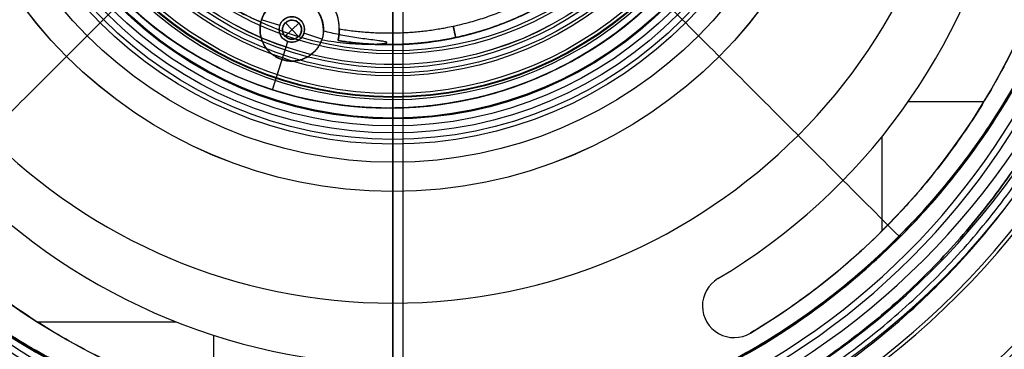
# Model space of a CAD drawing. Header units: millimetres. Extents: x -178 to 179, y -179 to 178.
# Tile 3 of 13: x -58 to 97, y -98 to -46. Entities that reach past the tile are written whole.
import ezdxf

# ---------------------------------------------------------------- set-up
doc = ezdxf.new("R2010")
doc.units = ezdxf.units.MM
doc.header["$MEASUREMENT"] = 0
for name, color, linetype in [('ANELLO DIFFUSORE', 15, 'Continuous'), ('DIFFUSORE', 160, 'Continuous'), ('PREDEFINITO', 7, 'Continuous')]:
    doc.layers.add(name, color=color, linetype=linetype)

# ---------------------------------------------------------------- blocks, each defined once
blk = doc.blocks.new('__148_ PIASTRA IP')
at = {"layer": 'PREDEFINITO'}
for p, q in [((7.48, -49.44, 7.91), (7.48, -49.44, 5.84)), ((7.48, -49.44, 12.91), (7.48, -49.44, 10.84)), ((7.48, -49.44, 17.91), (7.48, -49.44, 15.84)), ((7.48, -49.44, 22.91), (7.48, -49.44, 20.84)), ((7.48, -49.44, 27.91), (7.48, -49.44, 25.84)), ((-5, -50, 2.79), (-5, -50, 2)), ((-2, -50, 2), (-5, -50, 2)), ((-2, -50), (-2, -50, 2)), ((2, -50), (2, -50, 2)), ((5, -50, 2), (2, -50, 2)), ((5, -50, 2.95), (5, -50, 2)), ((0, -55, 2), (0, -52, 2)), ((0, -60), (0, -52)), ((0, -52), (0, -52, 2)), ((0, -60, 3), (0, -55, 3)), ((0, -55, 3), (0, -55, 2)), ((0, -60), (0, -60, 3))]:
    blk.add_line(p, q, dxfattribs=at)
for centre, radius in [((0, 0, 1.5), 60), ((0, -50, 2.5), 5), ((0, -50, 1), 2)]:
    blk.add_circle(centre, radius, dxfattribs=at)
for centre, radius, start, end in [((0, 0), 60, 180, 360), ((0, 0, 7.38), 50, 278.6024, 351.3976), ((0, 0, 12.38), 50, 278.6024, 351.3976), ((0, 0, 26.92), 50, 278.6024, 351.3976), ((0, 0, 22.38), 50, 278.6024, 351.3976), ((0, 0, 17.38), 50, 278.6024, 351.3976), ((0, -50, 15.5), 7.5, 14.5, 168.501), ((0, -50, 3), 7.5, 11.4986, 165.5009), ((0, -50, 2), 5, 90, 180), ((0, -50, 3), 5, 14.7163, 162.3537)]:
    blk.add_arc(centre, radius, start, end, dxfattribs=at)
for points, weights, knots in [([(60, 0, 3), (60, -60, 3), (0, -60, 3), (-60, -60, 3), (-60, 0, 3)], [1, 0.707106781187, 1, 0.707106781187, 1], [0, 0, 0, 94.24778, 94.24778, 188.495559, 188.495559, 188.495559]), ([(7.12, -47.63, 4.37), (16.16, -46.28, 4.53), (24.08, -41.71, 4.67), (44.2, -30.09, 5.01), (47.63, -7.12, 5.39)], [0.938161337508, 0.951584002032, 1, 0.885541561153, 0.966653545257], [96.807113, 96.807113, 96.807113, 118.157019, 118.157019, 168.629528, 168.629528, 168.629528]), ([(7.12, -47.63, 9.37), (16.16, -46.28, 9.53), (24.08, -41.71, 9.67), (44.2, -30.09, 10.01), (47.63, -7.12, 10.39)], [0.93816131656, 0.951583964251, 1, 0.885541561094, 0.966653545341], [451.278155, 451.278155, 451.278155, 472.628077, 472.628077, 523.100586, 523.100586, 523.100586]), ([(7.12, -47.63, 14.37), (16.16, -46.28, 14.53), (24.08, -41.71, 14.67), (44.2, -30.09, 15.01), (47.63, -7.12, 15.39)], [0.93816131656, 0.951583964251, 1, 0.885541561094, 0.966653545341], [805.749212, 805.749212, 805.749212, 827.099135, 827.099135, 877.571643, 877.571643, 877.571643]), ([(7.12, -47.63, 24.37), (16.16, -46.28, 24.53), (24.08, -41.71, 24.67), (44.2, -30.09, 25.01), (47.63, -7.12, 25.39)], [0.938161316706, 0.951583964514, 1, 0.885541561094, 0.966653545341], [1514.691328, 1514.691328, 1514.691328, 1536.04125, 1536.04125, 1586.513759, 1586.513759, 1586.513759]), ([(7.12, -47.63, 19.37), (16.16, -46.28, 19.53), (24.08, -41.71, 19.67), (44.2, -30.09, 20.01), (47.63, -7.12, 20.39)], [0.93816131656, 0.951583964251, 1, 0.885541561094, 0.966653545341], [1160.22027, 1160.22027, 1160.22027, 1181.570192, 1181.570192, 1232.042701, 1232.042701, 1232.042701]), ([(49.44, -7.48, 6.85), (45.84, -31.27, 6.47), (25, -43.3, 6.13), (16.82, -48.02, 5.99), (7.48, -49.44, 5.84)], [0.489590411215, 0.448786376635, 0.506656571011, 0.482243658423, 0.475391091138], [-0.04322042, -0.04322042, -0.04322042, -0.03030303, -0.03030303, -0.02485375, -0.02485375, -0.02485375]), ([(7.48, -49.44, 7.91), (16.82, -48.02, 8.07), (25, -43.3, 8.21), (45.84, -31.27, 8.55), (49.44, -7.48, 8.93)], [0.475391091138, 0.482243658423, 0.506656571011, 0.448786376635, 0.489590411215], [0.11576284, 0.11576284, 0.11576284, 0.12121212, 0.12121212, 0.13412951, 0.13412951, 0.13412951]), ([(7.48, -49.44, 12.91), (16.82, -48.02, 13.07), (25, -43.3, 13.21), (45.84, -31.27, 13.55), (49.44, -7.48, 13.93)], [0.475391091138, 0.482243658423, 0.506656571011, 0.448786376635, 0.489590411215], [0.20667193, 0.20667193, 0.20667193, 0.21212121, 0.21212121, 0.22503861, 0.22503861, 0.22503861]), ([(49.44, -7.48, 16.85), (45.84, -31.27, 16.47), (25, -43.3, 16.13), (16.82, -48.02, 15.99), (7.48, -49.44, 15.84)], [0.489590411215, 0.448786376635, 0.506656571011, 0.482243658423, 0.475391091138], [-0.22503861, -0.22503861, -0.22503861, -0.21212121, -0.21212121, -0.20667193, -0.20667193, -0.20667193]), ([(7.48, -49.44, 22.91), (16.82, -48.02, 23.07), (25, -43.3, 23.21), (45.84, -31.27, 23.55), (49.44, -7.48, 23.93)], [0.475391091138, 0.482243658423, 0.506656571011, 0.448786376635, 0.489590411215], [0.38849011, 0.38849011, 0.38849011, 0.39393939, 0.39393939, 0.40685679, 0.40685679, 0.40685679]), ([(7.48, -49.44, 17.91), (16.82, -48.02, 18.07), (25, -43.3, 18.21), (45.84, -31.27, 18.55), (49.44, -7.48, 18.93)], [0.475391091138, 0.482243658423, 0.506656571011, 0.448786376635, 0.489590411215], [0.29758102, 0.29758102, 0.29758102, 0.3030303, 0.3030303, 0.3159477, 0.3159477, 0.3159477]), ([(49.44, -7.48, 21.85), (45.84, -31.27, 21.47), (25, -43.3, 21.13), (16.82, -48.02, 20.99), (7.48, -49.44, 20.84)], [0.489590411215, 0.448786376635, 0.506656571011, 0.482243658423, 0.475391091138], [-0.3159477, -0.3159477, -0.3159477, -0.3030303, -0.3030303, -0.29758102, -0.29758102, -0.29758102]), ([(12.64, -48.38, 3), (19.16, -46.67, 3.11), (25, -43.3, 3.21), (45.84, -31.27, 3.55), (49.44, -7.48, 3.93)], [0.480514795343, 0.488985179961, 0.506656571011, 0.448786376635, 0.489590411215], [0.02635854, 0.02635854, 0.02635854, 0.03030303, 0.03030303, 0.04322042, 0.04322042, 0.04322042]), ([(7.35, -48.5, 28), (6.16, -42.66, 28), (0.2, -42.5, 28), (-5.77, -42.35, 28), (-7.26, -48.12, 28)], [1, 0.782601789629, 1, 0.782601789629, 1], [-20.15886, -20.15886, -20.15886, -10.07943, -10.07943, 0, 0, 0]), ([(0, -45, 2), (5, -45, 2), (5, -50, 2), (5, -55, 2), (0, -55, 2)], [1, 0.707106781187, 1, 0.707106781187, 1], [0, 0, 0, 7.853982, 7.853982, 15.707963, 15.707963, 15.707963]), ([(2, -50, 2), (2, -48, 2), (0, -48, 2), (-2, -48, 2), (-2, -50, 2)], [1, 0.707106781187, 1, 0.707106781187, 1], [-6.283185, -6.283185, -6.283185, -3.141593, -3.141593, 0, 0, 0]), ([(2, -50), (2, -48), (0, -48), (-2, -48), (-2, -50)], [1, 0.707106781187, 1, 0.707106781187, 1], [-6.283185, -6.283185, -6.283185, -3.141593, -3.141593, 0, 0, 0]), ([(-4.99, -50.35, 3), (-4.65, -55.12, 3), (0.13, -55, 3), (4.91, -54.88, 3), (5, -50.1, 3)], [1, 0.722890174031, 1, 0.722890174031, 1], [-15.256406, -15.256406, -15.256406, -7.628203, -7.628203, 0, 0, 0]), ([(-2, -50, 2), (-2, -52, 2), (0, -52, 2), (2, -52, 2), (2, -50, 2)], [1, 0.707106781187, 1, 0.707106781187, 1], [-12.566371, -12.566371, -12.566371, -9.424778, -9.424778, -6.283185, -6.283185, -6.283185]), ([(-2, -50), (-2, -52), (0, -52), (2, -52), (2, -50)], [1, 0.707106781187, 1, 0.707106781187, 1], [-12.566371, -12.566371, -12.566371, -9.424778, -9.424778, -6.283185, -6.283185, -6.283185])]:
    blk.add_rational_spline(points, weights, degree=2, knots=knots, dxfattribs=at)
for points, knots in [([(-50.93, -4.84, 3), (-50.79, -6.3, 3), (-50.59, -7.75, 3), (-50.05, -10.64, 3), (-49.73, -12.07, 3), (-48.95, -14.89, 3), (-48.49, -16.29, 3), (-47.47, -19.04, 3), (-46.9, -20.4, 3), (-45.65, -23.05, 3), (-44.96, -24.34, 3), (-43.48, -26.87, 3), (-42.69, -28.1, 3), (-40.99, -30.49, 3), (-40.09, -31.65, 3), (-38.2, -33.88, 3), (-37.2, -34.96, 3), (-35.12, -37.02, 3), (-34.03, -38.01, 3), (-31.78, -39.88, 3), (-30.61, -40.77, 3), (-27.01, -43.26, 3), (-24.5, -44.71, 3), (-20.55, -46.53, 3), (-19.21, -47.09, 3), (-17.14, -47.83, 3), (-16.45, -48.06, 3), (-15.05, -48.5, 3), (-14.34, -48.7, 3), (-12.22, -49.26, 3), (-10.79, -49.57, 3), (-8.62, -49.94, 3), (-7.89, -50.04, 3), (-6.44, -50.22, 3), (-5.71, -50.3, 3), (-4.99, -50.35, 3)], [0.00484389, 0.00484389, 0.00484389, 0.00484389, 0.00924784, 0.00924784, 0.01365179, 0.01365179, 0.01805575, 0.01805575, 0.0224597, 0.0224597, 0.02686365, 0.02686365, 0.0312676, 0.0312676, 0.03567155, 0.03567155, 0.0400755, 0.0400755, 0.04447945, 0.04447945, 0.0488834, 0.0488834, 0.0576913, 0.0576913, 0.06209525, 0.06209525, 0.06429723, 0.06429723, 0.0664992, 0.0664992, 0.07090315, 0.07090315, 0.07310513, 0.07310513, 0.07530711, 0.07530711, 0.07530711, 0.07530711]), ([(7.48, -49.44, 10.84), (10.06, -49.05, 10.88), (12.63, -48.45, 10.92), (17.68, -46.84, 11.01), (20.17, -45.83, 11.05), (23.8, -43.99, 11.11), (25.01, -43.32, 11.13), (27.33, -41.89, 11.17), (28.46, -41.13, 11.19), (31.72, -38.75, 11.25), (33.73, -37, 11.29), (37.43, -33.25, 11.38), (39.12, -31.25, 11.42), (42.16, -27.01, 11.51), (43.51, -24.78, 11.55), (45.84, -20.13, 11.64), (46.83, -17.71, 11.68), (48.43, -12.7, 11.76), (49.04, -10.12, 11.81), (49.44, -7.48, 11.85)], [0.11576284, 0.11576284, 0.11576284, 0.11576284, 0.1180591, 0.1180591, 0.12035427, 0.12035427, 0.12150214, 0.12150214, 0.12265002, 0.12265002, 0.12494519, 0.12494519, 0.12724024, 0.12724024, 0.12953711, 0.12953711, 0.13183445, 0.13183445, 0.13412951, 0.13412951, 0.13412951, 0.13412951]), ([(7.48, -49.44, 25.84), (10.06, -49.05, 25.88), (12.63, -48.45, 25.92), (17.68, -46.84, 26.01), (20.17, -45.83, 26.05), (23.8, -43.99, 26.11), (25.01, -43.32, 26.13), (27.33, -41.89, 26.17), (28.46, -41.13, 26.19), (31.72, -38.75, 26.25), (33.73, -37, 26.29), (37.43, -33.25, 26.38), (39.12, -31.25, 26.42), (42.16, -27.01, 26.51), (43.51, -24.78, 26.55), (45.84, -20.13, 26.64), (46.83, -17.71, 26.68), (48.43, -12.7, 26.76), (49.04, -10.12, 26.81), (49.44, -7.48, 26.85)], [0.38849011, 0.38849011, 0.38849011, 0.38849011, 0.39078638, 0.39078638, 0.39308154, 0.39308154, 0.39422942, 0.39422942, 0.39537729, 0.39537729, 0.39767247, 0.39767247, 0.39996751, 0.39996751, 0.40226438, 0.40226438, 0.40456172, 0.40456172, 0.40685679, 0.40685679, 0.40685679, 0.40685679]), ([(7.48, -49.44, 5.84), (7.47, -49.3, 5.87), (7.45, -49.16, 5.88), (7.42, -48.89, 5.87), (7.4, -48.75, 5.84), (7.35, -48.5, 5.75), (7.32, -48.38, 5.69), (7.28, -48.17, 5.55), (7.25, -48.08, 5.47), (7.19, -47.85, 5.21), (7.16, -47.76, 5.02), (7.12, -47.65, 4.67), (7.12, -47.63, 4.51), (7.12, -47.63, 4.37)], [-0.004426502, -0.004426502, -0.004426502, -0.004426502, -0.004089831, -0.004089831, -0.00375283, -0.00375283, -0.003416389, -0.003416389, -0.003079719, -0.003079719, -0.002405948, -0.002405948, -0.0017326, -0.0017326, -0.0017326, -0.0017326]), ([(7.12, -47.63, 4.37), (7.12, -47.63, 4.27), (7.12, -47.64, 4.17), (7.14, -47.69, 3.93), (7.15, -47.73, 3.8), (7.19, -47.86, 3.55), (7.22, -47.95, 3.42), (7.28, -48.19, 3.18), (7.31, -48.33, 3.08), (7.35, -48.5, 3)], [-0.0017326, -0.0017326, -0.0017326, -0.0017326, -0.00129959, -0.00129959, -0.00086632, -0.00086632, -0.000433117, -0.000433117, 0, 0, 0, 0]), ([(7.48, -49.44, 10.84), (7.47, -49.3, 10.87), (7.45, -49.16, 10.88), (7.42, -48.89, 10.87), (7.4, -48.75, 10.84), (7.35, -48.5, 10.75), (7.32, -48.39, 10.7), (7.28, -48.18, 10.55), (7.25, -48.08, 10.47), (7.19, -47.85, 10.21), (7.16, -47.76, 10.02), (7.12, -47.65, 9.67), (7.12, -47.63, 9.51), (7.12, -47.63, 9.37)], [-0.005384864, -0.005384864, -0.005384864, -0.005384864, -0.00504106, -0.00504106, -0.004677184, -0.004677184, -0.004324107, -0.004324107, -0.003995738, -0.003995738, -0.003343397, -0.003343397, -0.002690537, -0.002690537, -0.002690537, -0.002690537]), ([(7.12, -47.63, 9.37), (7.12, -47.63, 9.23), (7.12, -47.65, 9.07), (7.16, -47.76, 8.73), (7.19, -47.85, 8.54), (7.25, -48.08, 8.28), (7.28, -48.18, 8.2), (7.32, -48.39, 8.05), (7.35, -48.5, 7.99), (7.4, -48.75, 7.91), (7.42, -48.89, 7.88), (7.45, -49.16, 7.87), (7.47, -49.3, 7.88), (7.48, -49.44, 7.91)], [-0.002690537, -0.002690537, -0.002690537, -0.002690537, -0.00203891, -0.00203891, -0.001387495, -0.001387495, -0.001059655, -0.001059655, -0.000706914, -0.000706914, -0.000343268, -0.000343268, 0, 0, 0, 0]), ([(7.48, -49.44, 15.84), (7.47, -49.3, 15.87), (7.45, -49.16, 15.88), (7.42, -48.89, 15.87), (7.4, -48.75, 15.84), (7.35, -48.5, 15.75), (7.32, -48.39, 15.7), (7.28, -48.18, 15.55), (7.25, -48.08, 15.47), (7.19, -47.85, 15.21), (7.16, -47.76, 15.02), (7.12, -47.65, 14.67), (7.12, -47.63, 14.51), (7.12, -47.63, 14.37)], [-0.005384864, -0.005384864, -0.005384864, -0.005384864, -0.00504106, -0.00504106, -0.004677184, -0.004677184, -0.004324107, -0.004324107, -0.003995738, -0.003995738, -0.003343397, -0.003343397, -0.002690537, -0.002690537, -0.002690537, -0.002690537]), ([(7.12, -47.63, 14.37), (7.12, -47.63, 14.23), (7.12, -47.65, 14.07), (7.16, -47.76, 13.73), (7.19, -47.85, 13.54), (7.25, -48.08, 13.28), (7.28, -48.18, 13.2), (7.32, -48.39, 13.05), (7.35, -48.5, 12.99), (7.4, -48.75, 12.91), (7.42, -48.89, 12.88), (7.45, -49.16, 12.87), (7.47, -49.3, 12.88), (7.48, -49.44, 12.91)], [-0.002690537, -0.002690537, -0.002690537, -0.002690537, -0.00203891, -0.00203891, -0.001387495, -0.001387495, -0.001059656, -0.001059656, -0.000706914, -0.000706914, -0.000343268, -0.000343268, 0, 0, 0, 0]), ([(7.48, -49.44, 25.84), (7.47, -49.3, 25.87), (7.45, -49.16, 25.88), (7.42, -48.89, 25.87), (7.4, -48.75, 25.84), (7.35, -48.5, 25.75), (7.32, -48.39, 25.7), (7.28, -48.18, 25.55), (7.25, -48.08, 25.47), (7.19, -47.85, 25.21), (7.16, -47.76, 25.02), (7.12, -47.65, 24.67), (7.12, -47.63, 24.51), (7.12, -47.63, 24.37)], [-0.005384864, -0.005384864, -0.005384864, -0.005384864, -0.00504106, -0.00504106, -0.004677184, -0.004677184, -0.004324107, -0.004324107, -0.003995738, -0.003995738, -0.003343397, -0.003343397, -0.002690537, -0.002690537, -0.002690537, -0.002690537]), ([(7.12, -47.63, 24.37), (7.12, -47.63, 24.23), (7.12, -47.65, 24.07), (7.16, -47.76, 23.73), (7.19, -47.85, 23.54), (7.25, -48.08, 23.28), (7.28, -48.18, 23.2), (7.32, -48.39, 23.05), (7.35, -48.5, 22.99), (7.4, -48.75, 22.91), (7.42, -48.89, 22.88), (7.45, -49.16, 22.87), (7.47, -49.3, 22.88), (7.48, -49.44, 22.91)], [-0.002690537, -0.002690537, -0.002690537, -0.002690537, -0.00203891, -0.00203891, -0.001387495, -0.001387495, -0.001059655, -0.001059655, -0.000706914, -0.000706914, -0.000343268, -0.000343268, 0, 0, 0, 0]), ([(7.48, -49.44, 20.84), (7.47, -49.3, 20.87), (7.45, -49.16, 20.88), (7.42, -48.89, 20.87), (7.4, -48.75, 20.84), (7.35, -48.5, 20.75), (7.32, -48.39, 20.7), (7.28, -48.18, 20.55), (7.25, -48.08, 20.47), (7.19, -47.85, 20.21), (7.16, -47.76, 20.02), (7.12, -47.65, 19.67), (7.12, -47.63, 19.51), (7.12, -47.63, 19.37)], [-0.005384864, -0.005384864, -0.005384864, -0.005384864, -0.00504106, -0.00504106, -0.004677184, -0.004677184, -0.004324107, -0.004324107, -0.003995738, -0.003995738, -0.003343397, -0.003343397, -0.002690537, -0.002690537, -0.002690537, -0.002690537]), ([(7.12, -47.63, 19.37), (7.12, -47.63, 19.23), (7.12, -47.65, 19.07), (7.16, -47.76, 18.73), (7.19, -47.85, 18.54), (7.25, -48.08, 18.28), (7.28, -48.18, 18.2), (7.32, -48.39, 18.05), (7.35, -48.5, 17.99), (7.4, -48.75, 17.91), (7.42, -48.89, 17.88), (7.45, -49.16, 17.87), (7.47, -49.3, 17.88), (7.48, -49.44, 17.91)], [-0.002690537, -0.002690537, -0.002690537, -0.002690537, -0.00203891, -0.00203891, -0.001387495, -0.001387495, -0.001059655, -0.001059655, -0.000706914, -0.000706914, -0.000343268, -0.000343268, 0, 0, 0, 0]), ([(12.64, -48.38, 28), (13.03, -48.24, 28), (13.43, -48.1, 28), (14.02, -47.87, 28), (14.21, -47.79, 28), (14.5, -47.65, 28), (14.59, -47.61, 28), (14.73, -47.53, 28), (14.77, -47.5, 28), (14.84, -47.45, 28), (14.86, -47.44, 28), (14.89, -47.41, 28), (14.9, -47.4, 28), (14.9, -47.37, 28), (14.89, -47.36, 28), (14.86, -47.34, 28), (14.83, -47.34, 28), (14.77, -47.33, 28), (14.75, -47.33, 28), (14.67, -47.34, 28), (14.62, -47.34, 28), (14.46, -47.36, 28), (14.35, -47.37, 28), (14.04, -47.42, 28), (13.83, -47.46, 28), (13.21, -47.57, 28), (12.79, -47.65, 28), (11.54, -47.89, 28), (10.71, -48.04, 28), (9.03, -48.3, 28), (8.19, -48.41, 28), (7.35, -48.5, 28)], [0.08587698, 0.08587698, 0.08587698, 0.08587698, 0.08713307, 0.08713307, 0.08776111, 0.08776111, 0.08807513, 0.08807513, 0.08823214, 0.08823214, 0.08831065, 0.08831065, 0.0883499, 0.0883499, 0.08838916, 0.08838916, 0.08846766, 0.08846766, 0.08854617, 0.08854617, 0.08870318, 0.08870318, 0.0890172, 0.0890172, 0.08964525, 0.08964525, 0.09090134, 0.09090134, 0.09341352, 0.09341352, 0.0959257, 0.0959257, 0.0959257, 0.0959257]), ([(4.84, -48.73, 3), (4.85, -48.8, 2.96), (4.87, -48.87, 2.93), (4.9, -49.03, 2.88), (4.92, -49.08, 2.87), (4.94, -49.23, 2.84), (4.95, -49.31, 2.83), (4.98, -49.51, 2.83), (4.98, -49.59, 2.84), (4.99, -49.74, 2.87), (5, -49.8, 2.88), (5, -49.95, 2.93), (5, -50.03, 2.96), (5, -50.1, 3)], [0, 0, 0, 0, 0.000367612, 0.000367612, 0.000545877, 0.000545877, 0.000713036, 0.000713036, 0.00088122, 0.00088122, 0.001059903, 0.001059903, 0.001427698, 0.001427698, 0.001427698, 0.001427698]), ([(5, -50.1, 3), (5.64, -50.01, 3), (6.28, -49.91, 3), (7.57, -49.69, 3), (8.21, -49.56, 3), (9.49, -49.28, 3), (10.13, -49.12, 3), (11.39, -48.77, 3), (12.01, -48.59, 3), (12.64, -48.38, 3)], [0.085435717, 0.085435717, 0.085435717, 0.085435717, 0.08739679, 0.08739679, 0.089357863, 0.089357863, 0.091318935, 0.091318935, 0.093280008, 0.093280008, 0.093280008, 0.093280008]), ([(7.35, -48.5, 28), (7.36, -48.54, 27.98), (7.37, -48.59, 27.97), (7.38, -48.69, 27.93), (7.39, -48.75, 27.92), (7.41, -48.86, 27.89), (7.42, -48.91, 27.89), (7.44, -49.03, 27.88), (7.45, -49.1, 27.87), (7.47, -49.28, 27.88), (7.47, -49.37, 27.9), (7.48, -49.44, 27.91)], [-0.0010501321, -0.0010501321, -0.0010501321, -0.0010501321, -0.0008305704, -0.0008305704, -0.000610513, -0.000610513, -0.0005002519, -0.0005002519, -0.0003665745, -0.0003665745, -0.0000922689, -0.0000922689, -0.0000922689, -0.0000922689]), ([(-4.99, -50.35, 3), (-4.99, -50.31, 2.96), (-4.99, -50.26, 2.93), (-5, -50.14, 2.86), (-5, -50.08, 2.82), (-5, -50, 2.79)], [0, 0, 0, 0, 0.0002058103, 0.0002058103, 0.0004117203, 0.0004117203, 0.0004117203, 0.0004117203])]:
    blk.add_open_spline(points, degree=3, knots=knots, dxfattribs=at)
for points, weights in [([(12.64, -48.38, 3), (44.51, -40.05, 3), (49.44, -7.48, 3)], [1, 0.835039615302, 1]), ([(49.44, -7.48, 28), (44.51, -40.05, 28), (12.64, -48.38, 28)], [1, 0.835039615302, 1]), ([(0, -55, 2), (-5, -55, 2), (-5, -50, 2)], [1, 0.707106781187, 1])]:
    blk.add_rational_spline(points, weights, degree=2, dxfattribs=at)
at = {"layer": 'PREDEFINITO', "extrusion": (0.866025, 0.5, -6.66752e-15)}
blk.add_rational_spline([(25, -43.3, 6.13), (24.41, -42.29, 6.4), (24.08, -41.71, 5.55), (24.08, -41.71, 4.67)], [0.506656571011, 0.463757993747, 0.628205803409, 1], degree=3, dxfattribs=at)
at = {"layer": 'PREDEFINITO', "extrusion": (0.866025, 0.5, 4.91291e-15)}
blk.add_rational_spline([(24.08, -41.71, 4.67), (24.08, -41.71, 3.78), (24.41, -42.29, 2.93), (25, -43.3, 3.21)], [1, 0.628205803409, 0.463757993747, 0.506656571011], degree=3, dxfattribs=at)
at = {"layer": 'PREDEFINITO', "extrusion": (0.866025, 0.5, 3.98547e-15)}
blk.add_rational_spline([(24.08, -41.71, 9.67), (24.08, -41.71, 8.78), (24.41, -42.29, 7.93), (25, -43.3, 8.21)], [1, 0.628205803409, 0.463757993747, 0.506656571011], degree=3, dxfattribs=at)
at = {"layer": 'PREDEFINITO', "extrusion": (0.866025, 0.5, -2.70711e-15)}
blk.add_rational_spline([(25, -43.3, 11.13), (24.41, -42.29, 11.4), (24.08, -41.71, 10.55), (24.08, -41.71, 9.67)], [0.506656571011, 0.463757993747, 0.628205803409, 1], degree=3, dxfattribs=at)
at = {"layer": 'PREDEFINITO', "extrusion": (0.866025, 0.5, 4.68731e-15)}
blk.add_rational_spline([(24.08, -41.71, 14.67), (24.08, -41.71, 13.78), (24.41, -42.29, 12.93), (25, -43.3, 13.21)], [1, 0.628205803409, 0.463757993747, 0.506656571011], degree=3, dxfattribs=at)
at = {"layer": 'PREDEFINITO', "extrusion": (0.866025, 0.5, -3.91027e-15)}
blk.add_rational_spline([(25, -43.3, 16.13), (24.41, -42.29, 16.4), (24.08, -41.71, 15.55), (24.08, -41.71, 14.67)], [0.506656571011, 0.463757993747, 0.628205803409, 1], degree=3, dxfattribs=at)
at = {"layer": 'PREDEFINITO', "extrusion": (0.866025, 0.5, 6.69258e-15)}
blk.add_rational_spline([(24.08, -41.71, 24.67), (24.08, -41.71, 23.78), (24.41, -42.29, 22.93), (25, -43.3, 23.21)], [1, 0.628205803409, 0.463757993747, 0.506656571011], degree=3, dxfattribs=at)
at = {"layer": 'PREDEFINITO', "extrusion": (0.866025, 0.5, -2.35619e-15)}
blk.add_rational_spline([(25, -43.3, 26.13), (24.41, -42.29, 26.4), (24.08, -41.71, 25.55), (24.08, -41.71, 24.67)], [0.506656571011, 0.463757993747, 0.628205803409, 1], degree=3, dxfattribs=at)
at = {"layer": 'PREDEFINITO', "extrusion": (0.866025, 0.5, 7.67015e-15)}
blk.add_rational_spline([(24.08, -41.71, 19.67), (24.08, -41.71, 18.78), (24.41, -42.29, 17.93), (25, -43.3, 18.21)], [1, 0.628205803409, 0.463757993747, 0.506656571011], degree=3, dxfattribs=at)
at = {"layer": 'PREDEFINITO', "extrusion": (0.866025, 0.5, -7.2691e-15)}
blk.add_rational_spline([(25, -43.3, 21.13), (24.41, -42.29, 21.4), (24.08, -41.71, 20.55), (24.08, -41.71, 19.67)], [0.506656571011, 0.463757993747, 0.628205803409, 1], degree=3, dxfattribs=at)
at = {"layer": 'PREDEFINITO'}
blk.add_open_spline([(7.35, -48.5, 3), (6.51, -48.6, 3), (5.68, -48.67, 3), (4.84, -48.73, 3)], degree=3, dxfattribs=at)
at = {"layer": 'PREDEFINITO', "extrusion": (0.016664, 1.99176e-13, -0.999861)}
blk.add_open_spline([(12.64, -48.38, 28), (10.93, -48.82, 27.97), (9.21, -49.18, 27.94), (7.48, -49.44, 27.91)], degree=3, dxfattribs=at)
blk = doc.blocks.new('__145_ PIASTRA ESTERICA')
at = {"layer": 'PREDEFINITO'}
for p, q in [((-43.9, -22.5, 2), (-43.9, -22.5, 10)), ((-43.9, -25.5, 10), (-43.9, -22.5, 10)), ((-45.4, -24, 2), (-45.4, -24, 10)), ((-42.4, -24, 10), (-45.4, -24, 10)), ((-42.4, -24, 2), (-42.4, -24, 10)), ((-43.9, -25.5, 2), (-43.9, -25.5, 10))]:
    blk.add_line(p, q, dxfattribs=at)
for centre, radius in [((0, 0, 1), 60), ((-43.9, -24, 6), 1.5)]:
    blk.add_circle(centre, radius, dxfattribs=at)
for centre, radius, start, end in [((0, 0), 60, 180, 360), ((-43.9, -24, 10), 1.5, 0, 90), ((-43.9, -24, 2), 1.5, 0, 90), ((-43.9, -24, 2), 1.5, 270, 0)]:
    blk.add_arc(centre, radius, start, end, dxfattribs=at)
for points, knots in [([(60, 0, 2), (60, -60, 2), (0, -60, 2), (-60, -60, 2), (-60, 0, 2)], [0, 0, 0, 94.24778, 94.24778, 188.495559, 188.495559, 188.495559]), ([(-43.9, -22.5, 2), (-45.4, -22.5, 2), (-45.4, -24, 2), (-45.4, -25.5, 2), (-43.9, -25.5, 2)], [-9.424778, -9.424778, -9.424778, -7.068583, -7.068583, -4.712389, -4.712389, -4.712389]), ([(-43.9, -25.5, 10), (-45.4, -25.5, 10), (-45.4, -24, 10), (-45.4, -22.5, 10), (-43.9, -22.5, 10)], [4.712389, 4.712389, 4.712389, 7.068583, 7.068583, 9.424778, 9.424778, 9.424778])]:
    blk.add_rational_spline(points, [1, 0.707106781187, 1, 0.707106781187, 1], degree=2, knots=knots, dxfattribs=at)
blk.add_rational_spline([(-42.4, -24, 10), (-42.4, -25.5, 10), (-43.9, -25.5, 10)], [1, 0.707106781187, 1], degree=2, dxfattribs=at)

msp = doc.modelspace()

# ---------------------------------------------------------------- linework, layer by layer
at = {"layer": 'ANELLO DIFFUSORE'}
for p, q in [((0.62, -50.97, 236.04), (0.62, -50.96, 230.04)), ((0.62, -53.15, 236.55), (0.62, -51.46, 236.54)), ((0.62, -51.46, 229.54), (0.62, -54.44, 229.54)), ((0.62, -53.15, 244.55), (0.62, -53.15, 236.55)), ((0.62, -57.71, 245.06), (0.62, -53.65, 245.05)), ((0.62, -54.94, 230.04), (0.62, -54.94, 231.54)), ((0.62, -54.94, 231.54), (0.62, -61.72, 231.55)), ((0.62, -58.21, 234.86), (0.62, -58.21, 244.56)), ((0.62, -64.95, 234.85), (0.62, -58.21, 234.86)), ((0.62, -61.72, 231.55), (0.62, -61.72, 226.55)), ((0.62, -61.72, 226.55), (0.62, -63.91, 226.55)), ((0.62, -63.91, 226.55), (0.62, -73.17, 233.46)), ((0.62, -64.95, 230.97), (0.62, -64.95, 234.85)), ((0.62, -73.17, 234.87), (0.62, -65.7, 230.54)), ((0.62, -73.17, 233.46), (0.62, -73.17, 234.87))]:
    msp.add_line(p, q, dxfattribs=at)
for centre, radius in [((0.62, -0.4, 233.46), 72.78), ((0.62, -0.4, 234.87), 72.77), ((0.62, -0.4, 234.17), 72.77), ((0.62, -0.4, 230), 68.15), ((0.62, -0.4, 230.54), 65.3), ((0.62, -0.4, 234.85), 64.55), ((0.62, -0.4, 230.97), 64.55), ((0.62, -0.4, 226.55), 63.52), ((0.62, -0.4, 226.55), 62.42), ((0.62, -0.4, 231.55), 61.32), ((0.62, -0.4, 226.55), 61.32), ((0.62, -0.4, 229.05), 61.32), ((0.62, -0.4, 234.85), 61.18), ((0.62, -0.4, 231.55), 57.93), ((0.62, -0.4, 234.86), 57.81), ((0.62, -0.4, 244.56), 57.82), ((0.62, -0.4, 245.06), 57.32), ((0.62, -0.4, 231.54), 54.54), ((0.62, -0.4, 230.04), 54.54), ((0.62, -0.4, 229.54), 54.05), ((0.62, -0.4, 245.05), 53.25), ((0.62, -0.4, 244.55), 52.76), ((0.62, -0.4, 236.55), 52.75), ((0.62, -0.4, 236.54), 51.07), ((0.62, -0.4, 229.54), 51.07), ((0.62, -0.4, 236.04), 50.57), ((0.62, -0.4, 230.04), 50.57)]:
    msp.add_circle(centre, radius, dxfattribs=at)
at = {"layer": 'ANELLO DIFFUSORE', "extrusion": (1, 0, 0)}
for centre, start, end in [((-51.46, 230.04, 0.62), 269.9667, 0.007), ((-51.47, 236.04, 0.62), 0.007, 89.9326), ((-53.65, 244.55, 0.62), 0.0203, 89.935), ((-54.44, 230.04, 0.62), 180, 269.9667), ((-57.71, 244.56, 0.62), 89.935, 180.0179), ((-65.45, 230.97, 0.62), 239.8803, 360)]:
    msp.add_arc(centre, 0.5, start, end, dxfattribs=at)
at = {"layer": 'DIFFUSORE'}
for p, q in [((0.61, -122.9, 238.05), (0.62, -58.65, 238.05)), ((0.61, -122.9, 235.05), (0.62, -58.65, 235.05)), ((0.62, -58.65, 238.05), (0.62, -122.9, 238.05)), ((0.62, -122.9, 238.05), (0.62, -58.65, 238.05)), ((0.62, -58.65, 235.05), (0.62, -58.65, 238.05)), ((0.62, -122.9, 235.05), (0.62, -58.65, 235.05)), ((0.62, -58.65, 235.05), (0.62, -122.9, 235.05)), ((0.62, -58.65, 235.05), (0.62, -58.65, 238.05)), ((0.62, -58.65, 238.05), (0.62, -58.65, 235.05))]:
    msp.add_line(p, q, dxfattribs=at)
msp.add_lwpolyline([(0.62, -58.65), (0.62, 57.85)], dxfattribs=at)
for centre, radius, start, end in [((0.62, -0.4, 279.35), 174.36, 90, 269.9921), ((0.62, -0.4, 279.35), 174.36, 270, 89.9921), ((0.62, -0.4, 279.81), 171.39, 90, 269.9921), ((0.62, -0.4, 279.81), 171.39, 270, 89.9921), ((0.62, -0.4, 337.48), 138.7, 90, 269.9921), ((0.62, -0.4, 337.48), 138.7, 90, 269.9921), ((0.62, -0.4, 337.48), 138.7, 270, 89.9921), ((0.62, -0.4, 337.48), 138.7, 270, 89.9921), ((0.62, -0.4, 334.63), 137.77, 90, 269.9921), ((0.62, -0.4, 334.63), 137.77, 90, 269.9921), ((0.62, -0.4, 334.63), 137.77, 270, 89.9921), ((0.62, -0.4, 334.63), 137.77, 270, 89.9921), ((0.62, -0.4, 340.74), 126.05, 90, 269.9921), ((0.62, -0.4, 337.79), 125.48, 90, 269.9921), ((0.62, -0.4, 340.74), 126.05, 270, 89.9921), ((0.62, -0.4, 337.79), 125.48, 270, 89.9921), ((0.62, -0.4, 235.05), 122.5, 90, 269.9921), ((0.62, -0.4, 235.05), 122.5, 90, 269.9921), ((0.62, -0.4, 238.05), 122.5, 90, 269.9921), ((0.62, -0.4, 235.05), 122.5, 90, 269.9921), ((0.62, -0.4, 238.05), 122.5, 90, 269.9921), ((0.62, -0.4, 238.05), 122.5, 90, 269.9921), ((0.62, -0.4, 238.05), 122.5, 270, 89.9921), ((0.62, -0.4, 235.05), 122.5, 270, 89.9921), ((0.62, -0.4, 235.05), 122.5, 270, 89.9921), ((0.62, -0.4, 238.05), 122.5, 270, 89.9921), ((0.62, -0.4, 235.05), 122.5, 270, 89.9921), ((0.62, -0.4, 238.05), 122.5, 270, 89.9921), ((0.62, -0.4, 235.05), 120.38, 90, 269.9921), ((0.62, -0.4, 238.05), 120.38, 90, 269.9921), ((0.62, -0.4, 235.05), 120.38, 270, 89.9921), ((0.62, -0.4, 238.05), 120.38, 270, 89.9921), ((0.62, -0.4, 235.05), 118.27, 90, 269.9921), ((0.62, -0.4, 238.05), 118.27, 90, 269.9921), ((0.62, -0.4, 235.05), 118.27, 270, 89.9921), ((0.62, -0.4, 238.05), 118.27, 270, 89.9921), ((0.62, -0.4, 342.39), 113.09, 90, 269.9921), ((0.62, -0.4, 339.4), 112.89, 90, 269.9921), ((0.62, -0.4, 342.39), 113.09, 270, 89.9921), ((0.62, -0.4, 339.4), 112.89, 270, 89.9921), ((0.62, -0.4, 238.05), 90.38, 90, 269.9921), ((0.62, -0.4, 235.05), 90.38, 90, 269.9921), ((0.62, -0.4, 238.05), 90.38, 270, 89.9921), ((0.62, -0.4, 235.05), 90.38, 270, 89.9921), ((0.62, -0.4, 238.05), 58.25, 90, 269.9921), ((0.62, -0.4, 235.05), 58.25, 90, 269.9921), ((0.62, -0.4, 235.05), 58.25, 90, 269.9921), ((0.62, -0.4, 238.05), 58.25, 90, 269.9921), ((0.62, -0.4, 236.55), 58.25, 90, 269.9921), ((0.62, -0.4, 238.05), 58.25, 270, 89.9921), ((0.62, -0.4, 235.05), 58.25, 270, 89.9921), ((0.62, -0.4, 235.05), 58.25, 270, 89.9921), ((0.62, -0.4, 238.05), 58.25, 270, 89.9921), ((0.62, -0.4, 236.55), 58.25, 270, 89.9921)]:
    msp.add_arc(centre, radius, start, end, dxfattribs=at)
at = {"layer": 'DIFFUSORE', "extrusion": (1, 0, 0)}
msp.add_arc((-0.4, -1403.95, 0.62), 1747, 86.29495, 93.70505, dxfattribs=at)
at = {"layer": 'DIFFUSORE'}
for points, knots in [([(0.61, -113.48, 342.39), (-112.47, -113.47, 342.39), (-112.46, -0.39, 342.39), (-112.45, 112.69, 342.39), (0.62, 112.69, 342.39)], [-6.283185, -6.283185, -6.283185, -3.141593, -3.141593, 0, 0, 0]), ([(0.62, -113.48, 342.39), (113.7, -113.48, 342.39), (113.71, -0.41, 342.39), (113.72, 112.67, 342.39), (0.64, 112.69, 342.39)], [0, 0, 0, 3.141593, 3.141593, 6.283185, 6.283185, 6.283185])]:
    msp.add_rational_spline(points, [1, 0.707131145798, 1, 0.707131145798, 1], degree=2, knots=knots, dxfattribs=at)
at = {"layer": 'DIFFUSORE', "extrusion": (1, -0.000137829, 5.5342e-14)}
msp.add_rational_spline([(0.64, 112.69, 342.39), (0.62, -0.4, 349.71), (0.61, -113.48, 342.39)], [1, 0.99790992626, 1], degree=2, dxfattribs=at)
at = {"layer": 'DIFFUSORE', "extrusion": (1, -0.000137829, 5.54432e-14)}
msp.add_rational_spline([(0.64, 112.49, 339.4), (0.62, -0.4, 346.71), (0.61, -113.29, 339.4)], [1, 0.99790992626, 1], degree=2, dxfattribs=at)
at = {"layer": 'DIFFUSORE', "extrusion": (1, 4.70278e-27, 5.50342e-14)}
msp.add_rational_spline([(0.62, 112.69, 342.39), (0.62, -0.4, 349.71), (0.62, -113.48, 342.39)], [1, 0.99790992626, 1], degree=2, dxfattribs=at)
at = {"layer": 'DIFFUSORE', "extrusion": (1, 4.71895e-27, 5.51287e-14)}
msp.add_rational_spline([(0.62, 112.49, 339.4), (0.62, -0.4, 346.71), (0.62, -113.29, 339.4)], [1, 0.99790992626, 1], degree=2, dxfattribs=at)
at = {"layer": 'DIFFUSORE', "extrusion": (0.707034, -0.70718, 8.66208e-13)}
msp.add_rational_spline([(80.46, 79.42, 339.4), (0.62, -0.4, 346.71), (-79.21, -80.22, 339.4)], [0.853565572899, 0.85178155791, 0.853565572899], degree=2, dxfattribs=at)
at = {"layer": 'DIFFUSORE', "extrusion": (0.707131, 0.707082, -8.27636e-13)}
msp.add_rational_spline([(80.45, -80.23, 339.4), (0.62, -0.4, 346.71), (-79.2, 79.43, 339.4)], [0.853565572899, 0.85178155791, 0.853565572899], degree=2, dxfattribs=at)
at = {"layer": 'DIFFUSORE'}
for points in [[(0.61, -113.29, 339.4), (-112.28, -113.27, 339.4), (-112.27, -0.39, 339.4)], [(0.62, -113.29, 339.4), (113.51, -113.29, 339.4), (113.52, -0.41, 339.4)]]:
    msp.add_rational_spline(points, [1, 0.707131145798, 1], degree=2, dxfattribs=at)
at = {"layer": 'PREDEFINITO'}
for p, q in [((2.19, -8.32, 1.25), (2.19, -115.8, 1.25)), ((2.19, -8.32, 5.25), (2.19, -115.8, 5.25)), ((2.19, -8.52, 6.25), (2.19, -120.3, 6.25)), ((2.19, -8.52, 5.25), (2.19, -120.3, 5.25)), ((81.92, -58.97, 1.25), (93.85, -58.97, 1.25)), ((81.92, -58.97, -2.75), (93.85, -58.97, -2.75)), ((77.75, -64.52, 1.25), (77.75, -79.41, 1.25)), ((77.75, -64.52, -2.75), (77.75, -79.41, -2.75)), ((51.88, -86.92, 1.25), (51.88, -86.92, -2.75)), ((49.44, -91.21, 1.25), (49.44, -91.21, -2.75)), ((-55.51, -93.71, 1.25), (-33.63, -93.71, 1.25)), ((-55.51, -93.71, -2.75), (-33.63, -93.71, -2.75)), ((-27.65, -95.86, 1.25), (-27.65, -106.31, 1.25)), ((-27.65, -95.86, -2.75), (-27.65, -106.31, -2.75)), ((54.44, -96.21, 1.25), (54.44, -96.21, -2.75)), ((57, -95.51, -2.75), (57, -95.51, 1.25))]:
    msp.add_line(p, q, dxfattribs=at)
for centre, radius, start, end in [((2.19, -3.32, 1.75), 113.48, 0, 270), ((2.19, -3.32, 3.25), 112.48, 0, 270), ((2.19, -3.32, 1.25), 113.48, 180, 270), ((2.19, -3.32, 2.25), 113.48, 180, 270), ((2.19, -3.32, 5.25), 112.48, 180, 270), ((2.19, -3.32, 1.25), 112.48, 180, 270), ((2.19, -3.32, 1.25), 113.48, 270, 0), ((2.19, -3.32, 2.25), 113.48, 270, 0), ((2.19, -3.32, 1.75), 113.48, 270, 0), ((2.19, -3.32, 5.25), 112.48, 270, 360), ((2.19, -3.32, 1.25), 112.48, 270, 360), ((2.19, -3.32, 3.25), 112.48, 270, 0), ((1.99, -3.17, 1.25), 97.48, 300.785, 347.215), ((1.99, -3.17, -2.75), 97.48, 300.785, 347.215), ((1.99, -3.17, -0.75), 97.48, 300.785, 347.215), ((1.99, -3.17, -0.75), 107.48, 300.785, 347.215), ((2.27, -3.08, 1.25), 97.48, 228.785, 275.215), ((2.27, -3.08, -2.75), 97.48, 228.785, 275.215), ((2.27, -3.08, -0.75), 97.48, 228.785, 275.215), ((2.27, -3.08, -0.75), 107.48, 228.785, 275.215), ((54.44, -91.21, 1.25), 5, 120.785, 300.785), ((54.44, -91.21, -2.75), 5, 120.785, 300.785), ((54.44, -91.21, -0.75), 5, 120.785, 300.785)]:
    msp.add_arc(centre, radius, start, end, dxfattribs=at)
for points, weights, knots in [([(121.67, -3.32, 3.75), (121.67, -122.8, 3.75), (2.19, -122.8, 3.75), (-117.29, -122.8, 3.75), (-117.29, -3.32, 3.75), (-117.29, 116.16, 3.75), (2.19, 116.16, 3.75), (121.67, 116.16, 3.75), (121.67, -3.32, 3.75)], [1, 0.707106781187, 1, 0.707106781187, 1, 0.707106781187, 1, 0.707106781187, 1], [0, 0, 0, 238.959586, 238.959586, 477.919172, 477.919172, 716.878758, 716.878758, 955.838344, 955.838344, 955.838344]), ([(120.67, -3.32, 3.75), (120.67, -121.8, 3.75), (2.19, -121.8, 3.75), (-116.29, -121.8, 3.75), (-116.29, -3.32, 3.75), (-116.29, 115.16, 3.75), (2.19, 115.16, 3.75), (120.67, 115.16, 3.75), (120.67, -3.32, 3.75)], [1, 0.707106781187, 1, 0.707106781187, 1, 0.707106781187, 1, 0.707106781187, 1], [0, 0, 0, 236.959586, 236.959586, 473.919172, 473.919172, 710.878758, 710.878758, 947.838344, 947.838344, 947.838344]), ([(119.17, -3.32, 6.25), (119.17, -120.3, 6.25), (2.19, -120.3, 6.25), (-114.79, -120.3, 6.25), (-114.79, -3.32, 6.25)], [1, 0.707106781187, 1, 0.707106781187, 1], [0, 0, 0, 183.751429, 183.751429, 367.502858, 367.502858, 367.502858]), ([(-114.79, -3.32, 5.25), (-114.79, -120.3, 5.25), (2.19, -120.3, 5.25), (119.17, -120.3, 5.25), (119.17, -3.32, 5.25)], [1, 0.707106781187, 1, 0.707106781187, 1], [-367.502858, -367.502858, -367.502858, -183.751429, -183.751429, 0, 0, 0]), ([(119.17, -3.32, 2.25), (119.17, -120.3, 2.25), (2.19, -120.3, 2.25), (-114.79, -120.3, 2.25), (-114.79, -3.32, 2.25)], [1, 0.707106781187, 1, 0.707106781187, 1], [0, 0, 0, 183.751429, 183.751429, 367.502858, 367.502858, 367.502858]), ([(-114.79, -3.32, 1.25), (-114.79, -120.3, 1.25), (2.19, -120.3, 1.25), (119.17, -120.3, 1.25), (119.17, -3.32, 1.25)], [1, 0.707106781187, 1, 0.707106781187, 1], [-367.502858, -367.502858, -367.502858, -183.751429, -183.751429, 0, 0, 0])]:
    msp.add_rational_spline(points, weights, degree=2, knots=knots, dxfattribs=at)
for points in [[(106.8, -26.96, 1.25), (96.6, -71.91, 1.25), (57, -95.51, 1.25)], [(106.8, -26.96, -2.75), (96.6, -71.91, -2.75), (57, -95.51, -2.75)], [(12.04, -110.12, 1.25), (-33.87, -114.31, 1.25), (-68.55, -83.93, 1.25)], [(12.04, -110.12, -2.75), (-33.87, -114.31, -2.75), (-68.55, -83.93, -2.75)]]:
    msp.add_rational_spline(points, [1, 0.919032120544, 1], degree=2, dxfattribs=at)

# ---------------------------------------------------------------- block references
for name, p, rotation in [('__145_ PIASTRA ESTERICA', (0, 0, 221), 43.54787152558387), ('__148_ PIASTRA IP', (0, 0, 223), -17.84410020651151)]:
    msp.add_blockref(name, p, dxfattribs=dict(at, rotation=rotation))

doc.saveas('drawing.dxf')
